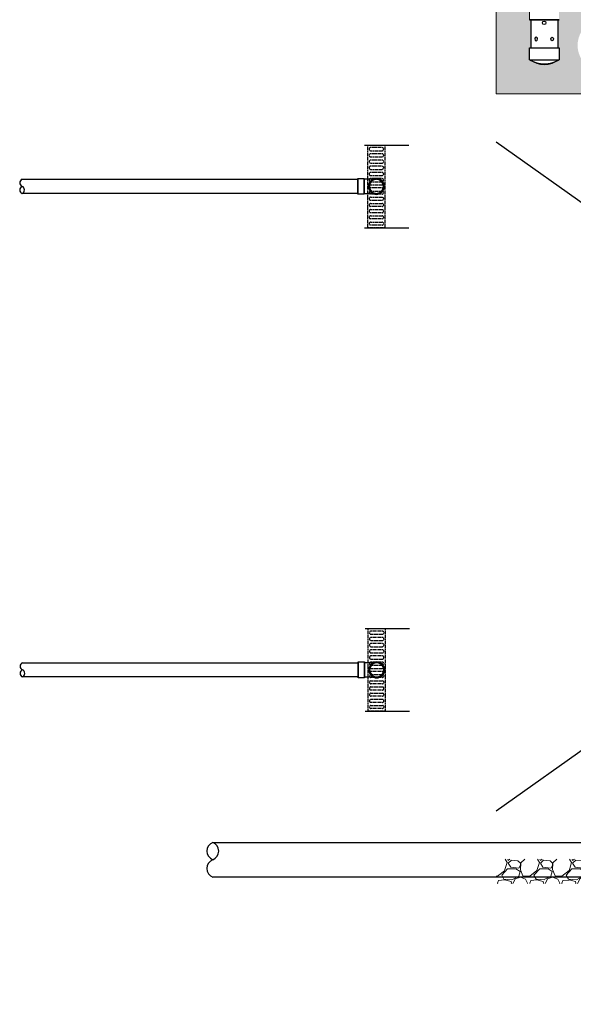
# Model space of a CAD drawing. Header units: inches. Extents: x -52 to 1181, y -619 to 642.
# Tile 5 of 13: x -52 to 85, y 162 to 406. Entities that reach past the tile are written whole.
import ezdxf

# ---------------------------------------------------------------- set-up
doc = ezdxf.new("R2010")
doc.units = ezdxf.units.IN
doc.header["$MEASUREMENT"] = 0
doc.linetypes.add('Dash 1_16_', pattern=[0.12499999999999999, 0.06249999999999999, -0.06249999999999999])
for name, color, linetype, lineweight in [('A-ANNO-PATT', 1, 'Continuous', 25), ('M-ANNO-PATT', 1, 'Continuous', 25), ('S-TRCH-PATT', 8, 'Continuous', 18)]:
    doc.layers.add(name, color=color, linetype=linetype, lineweight=lineweight)
doc.layers.add('P-PIPE', color=3, linetype='Continuous')
pattern_1 = [(228.012787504, (5.76, 8), (-64.0000000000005, -72.00000000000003), [1.076288, -106.5527043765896]), (184.969740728, (5.04, 7.2), (95.9999999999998, 8.00000000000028), [1.846944, -182.84739808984]), (132.510447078, (3.2, 7.04), (80.00000000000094, -87.99999999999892), [1.302304, -128.9282607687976]), (267.273689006, (0.08, 5.04), (8.000000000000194, 160.0000000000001), [1.681904, -166.508464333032]), (292.833654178, (0, 3.36), (-39.99999999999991, 96.00000000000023), [1.64924, -163.2749850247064]), (357.273689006, (0.64, 1.84), (-160.0000000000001, 8.000000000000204), [1.681904, -166.508464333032]), (37.6942404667, (2.32, 1.76), (-104, -79.99999999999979), [2.224232, -220.198788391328]), (72.2553283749, (4.08, 3.12), (56.00000000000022, 176), [2.099904, -207.8905719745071]), (121.429565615, (4.72, 5.12), (-64.00000000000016, 103.9999999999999), [1.6876, -167.072584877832]), (175.236358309, (3.84, 6.56), (87.99999999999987, -8.000000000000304), [1.926656, -94.4061006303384]), (222.397437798, (1.92, 6.72), (-95.9999999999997, -87.99999999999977), [2.491584, -246.6670000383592]), (138.814074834, (8, 4.96), (-56.00000000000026, 48), [0.8504079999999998, -84.19075850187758]), (171.46923439, (7.36, 5.52), (104, -15.99999999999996), [1.617896, -160.172091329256]), (225, (5.76, 5.76), (-8.881784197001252e-16, -7.999999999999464), [1.131368, -10.1823404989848]), (203.198590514, (5.2, 6.72), (39.99999999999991, 15.9999999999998), [0.609264, -60.3169208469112]), (291.801409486, (4.64, 6.48), (-7.999999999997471, 24.00000000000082), [0.861624, -42.219694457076]), (30.96375653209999, (4.96, 5.68), (24.00000000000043, 15.99999999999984), [1.399432, -45.24818315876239]), (161.565051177, (6.16, 6.4), (16.00000000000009, -7.999999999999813), [1.011928, -24.2862932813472]), (16.389540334, (0, 6.48), (79.99999999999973, 24.00000000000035), [1.4176, -140.3427611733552]), (70.3461759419, (1.36, 6.88), (-32.00000000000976, -88.00000000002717), [1.189288, -117.739261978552]), (293.198590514, (6.16, 8), (-15.99999999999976, 39.99999999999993), [1.21852, -59.7076648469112]), (343.610459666, (6.64, 6.88), (-79.99999999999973, 24.00000000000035), [1.4176, -140.342761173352]), (339.44395478, (0, 1.52), (-40.00000000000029, 16.0000000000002), [1.36704, -66.98498996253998]), (294.775140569, (1.28, 1.04), (-40.00000000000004, 88.00000000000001), [1.145424, -113.397144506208]), (66.8014094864, (6.24, 0), (15.99999999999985, 39.99999999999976), [1.21852, -59.7076648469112]), (17.3540246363, (6.72, 1.12), (-103.9999999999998, -31.9999999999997), [1.341048, -132.76338891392]), (69.44395478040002, (2.32, 0), (-16.00000000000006, -39.99999999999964), [0.6835199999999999, -67.66850996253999]), (101.309932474, (5.76, 0), (-7.99999999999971, 32.0000000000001), [0.40792, -40.3842361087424]), (165.963756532, (5.68, 0.4), (23.99999999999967, -8.00000000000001), [1.64924, -31.3356050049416]), (186.009005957, (4.08, 0.8), (80.00000000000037, 7.999999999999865), [1.5284, -151.3113853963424]), (303.690067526, (4.96, 4.96), (-7.999999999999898, 15.99999999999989), [1.153776, -27.690634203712]), (353.157226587, (5.6, 4), (136.0000000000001, -16.00000000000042), [2.014352, -199.4205009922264]), (60.9453959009, (7.6, 3.76), (-31.9999999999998, -55.99999999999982), [0.8236479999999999, -81.541393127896]), (90, (8, 4.48), (-7.999999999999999, 8), [0.48, -7.52]), (120.256437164, (3.92, 1.04), (32.00000000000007, -56.00000000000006), [1.111392, -110.0281599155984]), (48.01278750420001, (3.36, 2), (64, 71.9999999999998), [2.152576, -105.4764163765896]), (0, (4.8, 3.6), (8, 8), [2.08, -5.92]), (325.3048464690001, (6.88, 3.6), (80.00000000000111, -55.9999999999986), [1.264912, -125.226194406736]), (254.054604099, (7.92, 2.88), (-8.000000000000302, -32.00000000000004), [1.164816, -57.076063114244]), (207.645975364, (7.6, 1.76), (-151.9999999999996, -80.00000000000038), [1.89652, -187.7557934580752]), (175.42607874, (5.92, 0.88), (-103.9999999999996, 8.00000000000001), [2.006392, -198.6325872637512])]

# ---------------------------------------------------------------- blocks, each defined once
blk = doc.blocks.new('6CAP')
at = {"layer": 'P-PIPE'}
for p, q in [((74.96201709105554, 388.6460511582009), (74.96201709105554, 381.3530511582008)), ((74.96201709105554, 388.6460511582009), (77.96201709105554, 388.6460511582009)), ((77.96201709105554, 388.6460511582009), (77.96201709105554, 381.3530511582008)), ((77.96201709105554, 381.3530511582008), (74.96201709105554, 381.3530511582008))]:
    blk.add_line(p, q, dxfattribs=at)
blk.add_arc((80.9906251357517, 384.9995511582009), 7.045642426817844, 148.8316827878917, 211.1683172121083, dxfattribs=at)
blk = doc.blocks.new('Bend - PVC - Sch 40 - DWV_USACE - Standard-V11-00_SP_Foundation Drainage Plan-TO FDN_DOC-flat-6')
at = {"layer": 'P-PIPE'}
for p, q in [((1001.153081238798, 265.9763439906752), (1001.155060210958, 265.9763439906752)), ((1001.155060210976, 262.0183439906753), (1001.153081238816, 262.0183439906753)), ((999.1700401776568, 259.4343439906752), (999.1700401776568, 260.9343439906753)), ((999.1700401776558, 260.934343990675), (1001.146429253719, 260.934343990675)), ((1001.146429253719, 259.434343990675), (999.1700401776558, 259.434343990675)), ((1001.151651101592, 260.934343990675), (999.1700418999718, 260.934343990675)), ((999.1700418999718, 259.434343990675), (1001.151651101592, 259.434343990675)), ((1001.146429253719, 260.934343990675), (1003.12803845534, 260.934343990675)), ((1003.12803845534, 259.434343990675), (1001.146429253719, 259.434343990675)), ((1001.146731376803, 260.934343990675), (1001.151348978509, 260.934343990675)), ((1001.151348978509, 260.934343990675), (1001.146731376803, 260.934343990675)), ((1003.128040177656, 260.934343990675), (1001.151651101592, 260.934343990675)), ((1001.151651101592, 259.434343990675), (1003.128040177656, 259.434343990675)), ((1002.899038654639, 260.9343439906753), (1002.899041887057, 261.056831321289)), ((1003.128040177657, 260.9343439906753), (1003.128040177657, 259.4343439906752))]:
    blk.add_line(p, q, dxfattribs=at)
at = {"layer": 'P-PIPE', "flags": 128}
for points in [[(999.4030827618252, 263.9973439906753), (999.4029211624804, 263.9948939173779), (999.4027598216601, 263.9875476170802), (999.4025989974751, 263.9753168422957), (999.40243894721, 263.9582211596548), (999.4022799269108, 263.9362879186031), (999.4021221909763, 263.9095522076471), (999.40196599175, 263.8780567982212), (999.401811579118, 263.8418520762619), (999.401659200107, 263.8009959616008), (999.4015090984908, 263.7555538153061), (999.4013615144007, 263.7055983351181), (999.4012166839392, 263.6512094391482), (999.4010748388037, 263.592474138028), (999.4009362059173, 263.5294863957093), (999.4008010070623, 263.4623469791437), (999.400669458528, 263.391163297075), (999.4005417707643, 263.3160492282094), (999.4004181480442, 263.2371249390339), (999.4002987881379, 263.1545166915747), (999.4001838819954, 263.0683566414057), (999.4000736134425, 262.9787826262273), (999.3999681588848, 262.8859379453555), (999.3998676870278, 262.7899711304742), (999.399772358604, 262.6910357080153), (999.3996823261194, 262.5892899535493), (999.3995977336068, 262.4848966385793), (999.3995187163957, 262.3780227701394), (999.3994454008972, 262.2688393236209), (999.3993779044, 262.1575209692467), (999.3993163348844, 262.0442457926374), (999.3992607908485, 261.9291950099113), (999.3992113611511, 261.8125526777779), (999.3991681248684, 261.6945053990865), (999.3991311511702, 261.5752420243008), (999.399100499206, 261.4549533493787), (999.3990762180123, 261.3338318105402), (999.3990583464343, 261.2120711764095), (999.3990469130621, 261.0898662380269)], [(1001.153081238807, 265.7473439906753), (1001.083099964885, 265.745944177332), (1001.013230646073, 265.7417469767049), (1000.943585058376, 265.7347591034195), (1000.874274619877, 265.7249917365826), (1000.805410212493, 265.7124605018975), (1000.737102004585, 265.6971854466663), (1000.669459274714, 265.6791910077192), (1000.60259023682, 265.6585059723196), (1000.536601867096, 265.6351634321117), (1000.471599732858, 265.6092007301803), (1000.407687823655, 265.5806594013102), (1000.344968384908, 265.549585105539), (1000.283541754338, 265.5160275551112), (1000.223506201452, 265.4800404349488), (1000.164957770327, 265.4416813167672), (1000.107990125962, 265.4010115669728), (1000.052694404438, 265.3580962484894), (999.9991590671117, 265.3130040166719), (999.9474697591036, 265.2658070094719), (999.8977091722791, 265.2165807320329), (999.8499569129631, 265.1654039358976), (999.8042893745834, 265.1123584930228), (999.7607796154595, 265.0575292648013), (999.7194972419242, 265.0010039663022), (999.6805082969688, 264.9428730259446), (999.6438751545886, 264.8832294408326), (999.609656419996, 264.8221686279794), (999.5779068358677, 264.7597882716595), (999.5486771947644, 264.6961881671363), (999.5220142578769, 264.6314700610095), (999.4979606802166, 264.5657374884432), (999.4765549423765, 264.4990956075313), (999.457831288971, 264.431651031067), (999.4418196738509, 264.3635116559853), (999.4285457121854, 264.2947864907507), (999.4180306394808, 264.225585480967), (999.4102912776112, 264.1560193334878), (999.4053400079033, 264.086199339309), (999.4031847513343, 264.0162371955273), (999.4030827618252, 263.9973439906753)], [(999.4030827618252, 263.9973439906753), (999.4044825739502, 263.9273626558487), (999.4086797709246, 263.8574932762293), (999.4156676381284, 263.7878476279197), (999.4254349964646, 263.7185371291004), (999.437966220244, 263.6496726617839), (999.4532412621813, 263.5813643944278), (999.4712356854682, 263.5137216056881), (999.4919207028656, 263.4468525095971), (999.5152632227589, 263.380864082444), (999.5412259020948, 263.3158618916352), (999.5697672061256, 263.2519499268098), (999.6008414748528, 263.1892304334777), (999.6343989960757, 263.1278037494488), (999.6703860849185, 263.0677681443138), (999.7087451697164, 263.009219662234), (999.749414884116, 262.9522519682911), (999.7923301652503, 262.8969561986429), (999.8374223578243, 262.8434208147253), (999.8846193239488, 262.7917314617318), (999.9338455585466, 262.7419708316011), (999.9850223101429, 262.6942185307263), (1000.038067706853, 262.6485509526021), (1000.092896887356, 262.6050411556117), (1000.149422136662, 262.5637587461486), (1000.207553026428, 262.5247697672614), (1000.267196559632, 262.4881365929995), (1000.328257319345, 262.4539178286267), (1000.390637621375, 262.4221682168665), (1000.454237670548, 262.3929385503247), (1000.518955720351, 262.3662755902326), (1000.58468823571, 262.3422219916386), (1000.651330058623, 262.3208162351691), (1000.718774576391, 262.3020925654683), (1000.786913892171, 262.2860809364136), (1000.855638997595, 262.2728069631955), (1000.924839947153, 262.2622918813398), (1000.994406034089, 262.2545525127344), (1001.064225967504, 262.249601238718), (1001.134188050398, 262.2474459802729), (1001.153081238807, 262.2473439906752)], [(1002.903079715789, 263.9973439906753), (1002.901679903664, 264.0673253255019), (1002.89748270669, 264.1371947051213), (1002.890494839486, 264.2068403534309), (1002.88072748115, 264.2761508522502), (1002.86819625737, 264.3450153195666), (1002.852921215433, 264.4133235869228), (1002.834926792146, 264.4809663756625), (1002.814241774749, 264.5478354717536), (1002.790899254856, 264.6138238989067), (1002.764936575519, 264.6788260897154), (1002.736395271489, 264.7427380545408), (1002.705321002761, 264.8054575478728), (1002.671763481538, 264.8668842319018), (1002.635776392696, 264.9269198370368), (1002.597417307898, 264.9854683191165), (1002.556747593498, 265.0424360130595), (1002.513832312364, 265.0977317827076), (1002.46874011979, 265.1512671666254), (1002.421543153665, 265.2029565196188), (1002.372316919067, 265.2527171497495), (1002.321140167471, 265.3004694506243), (1002.268094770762, 265.3461370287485), (1002.213265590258, 265.3896468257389), (1002.156740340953, 265.4309292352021), (1002.098609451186, 265.4699182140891), (1002.038965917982, 265.5065513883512), (1001.977905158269, 265.540770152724), (1001.915524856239, 265.5725197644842), (1001.851924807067, 265.6017494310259), (1001.787206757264, 265.6284123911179), (1001.721474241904, 265.652465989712), (1001.654832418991, 265.6738717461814), (1001.587387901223, 265.6925954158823), (1001.519248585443, 265.7086070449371), (1001.450523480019, 265.7218810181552), (1001.381322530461, 265.7323961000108), (1001.311756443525, 265.7401354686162), (1001.241936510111, 265.7450867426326), (1001.171974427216, 265.7472420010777), (1001.153081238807, 265.7473439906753)], [(1001.153081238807, 262.2473439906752), (1001.223062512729, 262.2487438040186), (1001.292931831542, 262.2529410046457), (1001.362577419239, 262.259928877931), (1001.431887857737, 262.2696962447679), (1001.500752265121, 262.2822274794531), (1001.569060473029, 262.2975025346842), (1001.6367032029, 262.3154969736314), (1001.703572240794, 262.3361820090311), (1001.769560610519, 262.3595245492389), (1001.834562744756, 262.3854872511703), (1001.898474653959, 262.4140285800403), (1001.961194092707, 262.4451028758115), (1002.022620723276, 262.4786604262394), (1002.082656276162, 262.5146475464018), (1002.141204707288, 262.5530066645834), (1002.198172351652, 262.5936764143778), (1002.253468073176, 262.6365917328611), (1002.307003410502, 262.6816839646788), (1002.358692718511, 262.7288809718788), (1002.408453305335, 262.7781072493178), (1002.456205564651, 262.829284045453), (1002.501873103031, 262.8823294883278), (1002.545382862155, 262.9371587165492), (1002.58666523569, 262.9936840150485), (1002.625654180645, 263.0518149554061), (1002.662287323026, 263.111458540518), (1002.696506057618, 263.1725193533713), (1002.728255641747, 263.234899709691), (1002.75748528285, 263.2984998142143), (1002.784148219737, 263.3632179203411), (1002.808201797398, 263.4289504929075), (1002.829607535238, 263.4955923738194), (1002.848331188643, 263.5630369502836), (1002.864342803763, 263.6311763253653), (1002.877616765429, 263.6999014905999), (1002.888131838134, 263.7691025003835), (1002.895871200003, 263.8386686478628), (1002.900822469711, 263.9084886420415), (1002.90297772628, 263.9784507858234), (1002.903079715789, 263.9973439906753)], [(1002.899043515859, 261.0773829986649), (1002.899051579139, 261.1791226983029), (1002.899067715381, 261.3010224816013), (1002.899090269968, 261.4223356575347), (1002.899119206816, 261.5428681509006), (1002.899154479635, 261.6624271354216), (1002.899196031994, 261.7808213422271), (1002.899243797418, 261.8978613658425), (1002.899297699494, 262.0133599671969), (1002.899357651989, 262.1271323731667), (1002.899423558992, 262.2389965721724), (1002.899495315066, 262.3487736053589), (1002.899572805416, 262.4562878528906), (1002.899655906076, 262.5613673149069), (1002.8997444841, 262.6638438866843), (1002.899838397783, 262.7635536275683), (1002.899937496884, 262.8603370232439), (1002.900041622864, 262.9540392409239), (1002.900150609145, 263.0445103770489), (1002.900264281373, 263.1316056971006), (1002.900382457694, 263.215185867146), (1002.900504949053, 263.2951171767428), (1002.90063155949, 263.3712717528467), (1002.900762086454, 263.4435277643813), (1002.900896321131, 263.5117696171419), (1002.901034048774, 263.5758881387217), (1002.901175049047, 263.6357807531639), (1002.901319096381, 263.6913516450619), (1002.901465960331, 263.7425119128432), (1002.901615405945, 263.7891797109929), (1002.901767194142, 263.8312803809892), (1002.901921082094, 263.8687465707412), (1002.902076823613, 263.9015183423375), (1002.902234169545, 263.9295432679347), (1002.902392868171, 263.95277651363), (1002.902552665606, 263.9711809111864), (1002.90271330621, 263.9847270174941), (1002.90287453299, 263.9933931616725), (1002.90303608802, 263.9971654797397), (1002.903079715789, 263.9973439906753)], [(999.3990464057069, 261.0773829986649), (999.3990419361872, 260.9674124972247), (999.3990417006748, 260.9343439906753)]]:
    blk.add_lwpolyline(points, dxfattribs=at)
at = {"layer": 'P-PIPE'}
for centre, major_axis, ratio, start_param, end_param in [((1001.153081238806, 263.9973439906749), (-4.394262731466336e-16, -1.978999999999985), 0.9999991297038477, 3.141592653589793, 6.283185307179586), ((1001.155060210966, 263.9973439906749), (-4.394262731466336e-16, -1.978999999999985), 0.9999991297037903, 3.141592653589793, 6.283185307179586), ((1001.153081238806, 263.9973439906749), (-3.885780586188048e-16, -1.75), 0.9999991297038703, 3.141592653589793, 6.283185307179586), ((1001.153081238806, 263.9973439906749), (-4.394262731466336e-16, -1.978999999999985), 0.9999991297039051, 0, 3.141592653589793), ((1001.153081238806, 263.9973439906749), (-3.885780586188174e-16, -1.750000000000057), 0.9999991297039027, 0, 3.141592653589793), ((1001.155060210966, 263.9973439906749), (-4.394262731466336e-16, -1.978999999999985), 0.9999991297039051, 1.145750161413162e-13, 3.141592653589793)]:
    blk.add_ellipse(centre, major_axis=major_axis, ratio=ratio, start_param=start_param, end_param=end_param, dxfattribs=at)

msp = doc.modelspace()

# ---------------------------------------------------------------- hatches: boundary and pattern name
at = {"layer": 'S-TRCH-PATT'}
h = msp.add_hatch(dxfattribs=at)
h.set_pattern_fill('GRAVEL', color=256, scale=8)
h.set_pattern_definition(pattern_1)
edge = h.paths.add_edge_path()
edge.add_line((467.7206955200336, 209.9999999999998), (335.9999999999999, 209.9999999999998))
edge.add_line((335.9999999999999, 209.9999999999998), (335.9999999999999, 406.8205128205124))
edge.add_line((335.9999999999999, 406.8205128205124), (331.4436090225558, 412))
edge.add_line((331.4436090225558, 412), (90.00116632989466, 412))
edge.add_line((90.00116632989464, 412), (90.00116632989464, 642.1519016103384))
edge.add_line((90.00116632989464, 642.1519016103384), (65.99999999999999, 642.1519016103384))
edge.add_line((65.99999999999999, 642.1519016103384), (65.99999999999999, 595.7500000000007))
edge.add_line((65.99999999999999, 595.7500000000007), (70.43999999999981, 595.7500000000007))
edge.add_line((70.43999999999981, 595.7500000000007), (70.44000000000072, 595.9250000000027))
edge.add_line((70.44000000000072, 595.9250000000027), (71.94000000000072, 595.9250000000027))
edge.add_line((71.94000000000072, 595.9250000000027), (71.93999999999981, 595.7500000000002))
edge.add_line((71.93999999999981, 595.7500000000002), (74.68500000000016, 595.7500000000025))
edge.add_line((74.68500000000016, 595.7500000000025), (74.68749999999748, 598.6300000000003))
edge.add_line((74.68749999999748, 598.6300000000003), (74.35350000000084, 598.6300000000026))
edge.add_line((74.35350000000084, 598.6300000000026), (74.35350000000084, 601.6300000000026))
edge.add_line((74.35350000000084, 601.6300000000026), (74.68750000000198, 601.6299999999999))
edge.add_line((74.68750000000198, 601.6299999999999), (74.68750000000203, 625.6299999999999))
edge.add_line((74.68750000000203, 625.6299999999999), (74.35349999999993, 625.6299999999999))
edge.add_line((74.35349999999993, 625.6299999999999), (74.35349999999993, 628.6299999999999))
edge.add_arc((77.99999999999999, 628.6299999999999), 3.64650000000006, 0, 180, ccw=False)
edge.add_line((81.64650000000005, 628.6299999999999), (81.64650000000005, 625.6299999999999))
edge.add_line((81.64650000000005, 625.6299999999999), (81.31250000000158, 625.6299999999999))
edge.add_line((81.31250000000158, 625.6299999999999), (81.31250000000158, 601.6299999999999))
edge.add_line((81.31250000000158, 601.6299999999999), (81.6465000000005, 601.6300000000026))
edge.add_line((81.6465000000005, 601.6300000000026), (81.6465000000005, 598.6300000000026))
edge.add_line((81.6465000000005, 598.6300000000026), (81.31249999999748, 598.6300000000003))
edge.add_line((81.31249999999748, 598.6300000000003), (81.31249999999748, 589.3700000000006))
edge.add_line((81.31249999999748, 589.3700000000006), (81.6465000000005, 589.3700000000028))
edge.add_line((81.6465000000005, 589.3700000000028), (81.6465000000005, 586.3700000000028))
edge.add_line((81.6465000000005, 586.3700000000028), (81.31249999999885, 586.3700000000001))
edge.add_line((81.31249999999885, 586.3700000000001), (81.31249999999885, 541.6299999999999))
edge.add_line((81.31249999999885, 541.6299999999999), (81.64649999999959, 541.6299999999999))
edge.add_line((81.64649999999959, 541.6299999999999), (81.6465000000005, 538.6300000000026))
edge.add_line((81.6465000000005, 538.6300000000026), (81.31499999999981, 538.6299999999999))
edge.add_line((81.31499999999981, 538.6299999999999), (81.31249999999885, 529.3700000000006))
edge.add_line((81.31249999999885, 529.3700000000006), (81.6465000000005, 529.3700000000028))
edge.add_line((81.6465000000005, 529.3700000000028), (81.6465000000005, 526.3700000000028))
edge.add_line((81.6465000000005, 526.3700000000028), (81.31250000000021, 526.3700000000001))
edge.add_line((81.31250000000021, 526.3700000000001), (81.31250000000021, 481.6299999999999))
edge.add_line((81.31250000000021, 481.6299999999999), (81.64650000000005, 481.6300000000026))
edge.add_line((81.64650000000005, 481.6300000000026), (81.64649999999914, 478.6299999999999))
edge.add_line((81.64649999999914, 478.6299999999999), (81.31249999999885, 478.6299999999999))
edge.add_line((81.31249999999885, 478.6299999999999), (81.31249999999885, 469.3700000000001))
edge.add_line((81.31249999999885, 469.3700000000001), (81.64650000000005, 469.3700000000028))
edge.add_line((81.64650000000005, 469.3700000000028), (81.64650000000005, 466.3700000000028))
edge.add_line((81.64650000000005, 466.3700000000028), (81.31250000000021, 466.3700000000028))
edge.add_line((81.31250000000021, 466.3700000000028), (81.31250000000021, 421.6299999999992))
edge.add_line((81.31250000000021, 421.6299999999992), (81.64649999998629, 421.6299999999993))
edge.add_line((81.64649999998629, 421.6299999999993), (81.6464999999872, 418.630000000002))
edge.add_line((81.6464999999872, 418.630000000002), (81.312499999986, 418.6299999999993))
edge.add_line((81.312499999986, 418.6299999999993), (81.31499999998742, 409.3700000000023))
edge.add_line((81.31499999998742, 409.3700000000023), (81.6464999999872, 409.3700000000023))
edge.add_line((81.6464999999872, 409.3700000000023), (81.6464999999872, 406.3700000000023))
edge.add_line((81.6464999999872, 406.3700000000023), (81.31250000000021, 406.3699999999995))
edge.add_line((81.31250000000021, 406.3699999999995), (81.31250000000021, 399.4162615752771))
edge.add_line((81.31250000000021, 399.4162615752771), (81.64649999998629, 399.4162615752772))
edge.add_line((81.64649999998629, 399.4162615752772), (81.64649999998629, 396.4162615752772))
edge.add_arc((77.99999999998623, 401.1639010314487), 5.986404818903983, 232.4733622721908, 307.5266377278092, ccw=False)
edge.add_line((74.35349999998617, 396.4162615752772), (74.35349999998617, 399.4162615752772))
edge.add_line((74.35349999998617, 399.4162615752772), (74.68750000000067, 399.4162615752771))
edge.add_line((74.68750000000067, 399.4162615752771), (74.68750000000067, 406.3699999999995))
edge.add_line((74.68750000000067, 406.3699999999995), (74.35349999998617, 406.3699999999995))
edge.add_line((74.35349999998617, 406.3699999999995), (74.35349999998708, 409.3700000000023))
edge.add_line((74.35349999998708, 409.3700000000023), (74.68499999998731, 409.3700000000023))
edge.add_line((74.68499999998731, 409.3700000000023), (74.68499999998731, 412.2500000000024))
edge.add_line((74.68499999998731, 412.2500000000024), (71.93999999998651, 412.2499999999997))
edge.add_line((71.93999999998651, 412.2499999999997), (71.93999999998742, 412.0750000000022))
edge.add_line((71.93999999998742, 412.0750000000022), (70.43999999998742, 412.0750000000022))
edge.add_line((70.43999999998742, 412.0750000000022), (70.43999999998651, 412.2500000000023))
edge.add_line((70.43999999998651, 412.2500000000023), (65.99999999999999, 412.2500000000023))
edge.add_line((65.99999999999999, 412.2500000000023), (65.99999999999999, 388))
edge.add_line((65.99999999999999, 388), (311.9999999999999, 388))
edge.add_line((311.9999999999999, 388), (311.9999999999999, 198))
edge.add_line((311.9999999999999, 198), (257.6361208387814, 198.2429231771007))
edge.add_line((257.6361208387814, 198.2429231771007), (257.7138791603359, 180.5554231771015))
edge.add_line((257.7138791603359, 180.5554231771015), (329.5876127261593, 180.3125000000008))
edge.add_line((329.5876127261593, 180.3125000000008), (328.805038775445, 181.0959597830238))
edge.add_line((328.805038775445, 181.0959597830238), (328.5731802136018, 180.8642491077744))
edge.add_line((328.5731802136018, 180.8642491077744), (326.4014410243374, 183.0268800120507))
edge.add_line((326.4014410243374, 183.0268800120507), (326.6564821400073, 183.2663147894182))
edge.add_line((326.6564821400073, 183.2663147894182), (325.5261227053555, 184.376937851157))
edge.add_line((325.5261227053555, 184.376937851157), (325.277672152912, 184.1348519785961))
edge.add_line((325.277672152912, 184.1348519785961), (323.0757446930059, 186.2795972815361))
edge.add_line((323.0757446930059, 186.2795972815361), (323.3153543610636, 186.5390112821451))
edge.add_arc((328.7937721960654, 192.5092223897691), 8.102868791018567, 175.7139286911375, 227.4597151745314, ccw=False)
edge.add_line((320.7135644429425, 193.1148008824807), (320.3051653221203, 193.1148008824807))
edge.add_line((320.3051653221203, 193.1148008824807), (320.3051653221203, 196.1512041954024))
edge.add_line((320.3051653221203, 196.1512041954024), (320.6870511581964, 196.1512041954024))
edge.add_line((320.6870511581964, 196.1512041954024), (320.6658767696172, 383.295467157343))
edge.add_line((320.6658767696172, 383.295467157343), (320.3919603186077, 383.295467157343))
edge.add_line((320.3919603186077, 383.295467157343), (320.3919603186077, 386.5133175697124))
edge.add_line((320.3919603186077, 386.5133175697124), (318.1116679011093, 388.7828315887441))
edge.add_line((318.1116679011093, 388.7828315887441), (318.3171453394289, 388.9830419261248))
edge.add_line((318.3171453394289, 388.9830419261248), (312.9787372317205, 394.3044341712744))
edge.add_line((312.9787372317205, 394.3044341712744), (312.7620129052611, 394.1294990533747))
edge.add_line((312.7620129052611, 394.1294990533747), (310.5382851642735, 396.3685068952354))
edge.add_line((310.5382851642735, 396.3685068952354), (307.3151270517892, 396.3643444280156))
edge.add_line((307.3151270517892, 396.3643444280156), (307.3501207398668, 396.68766729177))
edge.add_line((307.3501207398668, 396.68766729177), (90.35910002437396, 396.6876343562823))
edge.add_line((90.35910002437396, 396.6876343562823), (90.35910002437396, 396.3536343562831))
edge.add_line((90.35910002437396, 396.3536343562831), (87.35910002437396, 396.3536343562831))
edge.add_arc((92.82413326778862, 400.0001343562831), 6.569897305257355, 146.2871150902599, 213.7128849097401, ccw=False)
edge.add_line((87.35910002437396, 403.6466343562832), (90.35910002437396, 403.6466343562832))
edge.add_line((90.35910002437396, 403.6466343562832), (90.35910002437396, 403.3126343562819))
edge.add_line((90.35910002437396, 403.3126343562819), (307.2802069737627, 403.3126343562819))
edge.add_line((307.2802069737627, 403.3126343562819), (307.2802069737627, 403.6424957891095))
edge.add_line((307.2802069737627, 403.6424957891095), (310.4872967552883, 403.6424957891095))
edge.add_line((310.4872967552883, 403.6424957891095), (310.4872967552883, 403.3511292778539))
edge.add_arc((310.8453422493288, 397.2944720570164), 6.067231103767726, 40.34117404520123, 93.38316129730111, ccw=False)
edge.add_line((315.4698060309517, 401.2220193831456), (315.6936105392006, 401.5057997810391))
edge.add_line((315.6936105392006, 401.5057997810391), (317.9288587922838, 399.2442328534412))
edge.add_line((317.9288587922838, 399.2442328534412), (317.6928392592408, 399.0361125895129))
edge.add_line((317.6928392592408, 399.0361125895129), (323.0508680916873, 393.7254517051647))
edge.add_line((323.0508680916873, 393.7254517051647), (323.2190571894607, 393.9075410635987))
edge.add_line((323.2190571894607, 393.9075410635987), (325.5176588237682, 391.5823912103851))
edge.add_line((325.5176588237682, 391.5823912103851), (325.321437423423, 391.4563279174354))
edge.add_arc((319.9397130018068, 386.3133331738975), 7.44401455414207, 1.3126991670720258, 43.70059640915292, ccw=False)
edge.add_line((327.3817739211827, 386.4838674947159), (327.6424809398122, 386.4906934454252))
edge.add_line((327.6424809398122, 386.4906934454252), (327.6283657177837, 383.3025191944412))
edge.add_line((327.6283657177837, 383.3025191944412), (327.3460471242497, 383.3166263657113))
edge.add_line((327.3460471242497, 383.3166263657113), (327.3460471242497, 202.1966363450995))
edge.add_line((327.3460471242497, 202.1966363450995), (342.0027473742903, 202.1966363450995))
edge.add_line((342.0027473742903, 202.1966363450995), (342.0027473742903, 202.5767001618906))
edge.add_line((342.0027473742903, 202.5767001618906), (346.1741304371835, 202.5767001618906))
edge.add_line((346.1741304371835, 202.5767001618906), (346.1741304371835, 202.2234169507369))
edge.add_line((346.1741304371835, 202.2234169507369), (358.8768301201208, 202.2234169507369))
edge.add_line((358.8768301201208, 202.2234169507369), (358.8768301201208, 202.6238035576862))
edge.add_line((358.8768301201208, 202.6238035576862), (363.0580825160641, 202.6238035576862))
edge.add_line((363.0580825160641, 202.6238035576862), (363.0580825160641, 202.2252690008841))
edge.add_line((363.0580825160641, 202.2252690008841), (367.1479445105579, 202.2252690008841))
edge.add_line((367.1479445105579, 202.2252690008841), (367.1479445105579, 202.5671147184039))
edge.add_line((367.1479445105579, 202.5671147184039), (371.2526765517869, 202.5671147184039))
edge.add_line((371.2526765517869, 202.5671147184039), (371.2526765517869, 202.2549947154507))
edge.add_line((371.2526765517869, 202.2549947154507), (375.6697314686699, 202.2549947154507))
edge.add_line((375.6697314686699, 202.2549947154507), (375.6697314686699, 202.5368315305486))
edge.add_line((375.6697314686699, 202.5368315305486), (379.8270134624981, 202.5368315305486))
edge.add_line((379.8270134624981, 202.5368315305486), (379.8270134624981, 202.1909100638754))
edge.add_line((379.8270134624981, 202.1909100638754), (467.7206955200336, 202.1909100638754))
edge.add_line((467.7206955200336, 202.1909100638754), (467.7206955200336, 209.9999999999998))
h = msp.add_hatch(dxfattribs=at)
h.set_pattern_fill('GRAVEL', color=256, scale=8)
h.set_pattern_definition(pattern_1)
h.paths.add_polyline_path([(150.324999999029, 198.0000000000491), (65.99999999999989, 198), (66, 192), (90, 192), (90, 162), (150.324999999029, 162), (150.324999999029, 173.6875000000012), (107.4829393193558, 173.6875000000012), (107.4829393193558, 173.353500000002), (104.4829393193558, 173.353500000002), (104.2224719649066, 173.7469191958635), (103.7502297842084, 174.8482831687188), (103.4623039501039, 176.2271622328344), (103.4531230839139, 176.7713928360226), (103.458291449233, 177.6033828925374), (103.6140469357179, 178.5946750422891), (103.8204678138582, 179.3710287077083), (104.077410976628, 179.9448698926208), (104.3784531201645, 180.5466650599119), (104.4754576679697, 180.6737102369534), (107.4829393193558, 180.6737102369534), (107.4829393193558, 180.3125000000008), (150.324999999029, 180.3125000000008)])

# ---------------------------------------------------------------- linework, layer by layer
at = {"layer": 'A-ANNO-PATT'}
for p, q in [((65.99999999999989, 210), (299.9999999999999, 376)), ((299.9999999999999, 210), (65.99999999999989, 376))]:
    msp.add_line(p, q, dxfattribs=at)
msp.add_circle((77.96452462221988, 405.5783234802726), 0.4323235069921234, dxfattribs=at)
at = {"layer": 'A-ANNO-PATT', "extrusion": (0, 0, -1)}
msp.add_ellipse((75.97629813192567, 401.5939521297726), major_axis=(2.018838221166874e-16, 0.4323235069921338), ratio=0.7270742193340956, dxfattribs=at)
at = {"layer": 'A-ANNO-PATT'}
msp.add_ellipse((79.95275111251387, 401.5939521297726), major_axis=(2.018838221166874e-16, 0.4323235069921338), ratio=0.7270742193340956, dxfattribs=at)
at = {"layer": 'M-ANNO-PATT'}
for p, q in [((33.34069097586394, 375.2499999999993), (44.33992198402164, 375.2499999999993)), ((33.34069097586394, 354.7499999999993), (44.33992198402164, 354.7499999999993)), ((33.50076899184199, 255.2499999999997), (44.4999999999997, 255.2499999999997)), ((33.50076899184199, 234.7499999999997), (44.4999999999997, 234.7499999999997))]:
    msp.add_line(p, q, dxfattribs=at)
at = {"layer": 'M-ANNO-PATT', "linetype": 'Dash 1_16_'}
for points in [[(34.17959286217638, 354.7499999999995), (34.17959286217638, 375.2499999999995), (38.42959286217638, 375.2499999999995), (38.42959286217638, 354.7499999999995)], [(34.25963187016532, 234.7499999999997), (34.25963187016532, 255.2499999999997), (38.50963187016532, 255.2499999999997), (38.50963187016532, 234.7499999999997)]]:
    msp.add_lwpolyline(points, close=True, dxfattribs=at)
for points in [[(37.72893359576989, 374.6177392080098), (34.88025212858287, 374.6177392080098, 0.9999999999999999), (34.88025212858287, 373.841704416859), (37.72893359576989, 373.841704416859, 0.9999999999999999)], [(37.72893359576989, 373.0794522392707), (34.88025212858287, 373.0794522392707, 0.9999999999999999), (34.88025212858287, 372.3034174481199), (37.72893359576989, 372.3034174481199, 0.9999999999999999)], [(37.72893359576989, 371.5411652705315), (34.88025212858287, 371.5411652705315, 0.9999999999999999), (34.88025212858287, 370.7651304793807), (37.72893359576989, 370.7651304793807, 0.9999999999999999)], [(37.72893359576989, 370.0028783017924), (34.88025212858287, 370.0028783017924, 0.9999999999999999), (34.88025212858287, 369.2268435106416), (37.72893359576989, 369.2268435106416, 0.9999999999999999)], [(37.72893359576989, 368.4645913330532), (34.88025212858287, 368.4645913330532, 0.9999999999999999), (34.88025212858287, 367.6885565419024), (37.72893359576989, 367.6885565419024, 0.9999999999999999)], [(37.72893359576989, 366.926304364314), (34.88025212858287, 366.926304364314, 0.9999999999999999), (34.88025212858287, 366.1502695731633), (37.72893359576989, 366.1502695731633, 0.9999999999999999)], [(37.72893359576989, 364.6119826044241), (34.88025212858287, 364.6119826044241, -0.9999999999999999), (34.88025212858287, 365.3880173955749), (37.72893359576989, 365.3880173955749, -0.9999999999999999)], [(37.72893359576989, 363.0736956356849), (34.88025212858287, 363.0736956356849, -0.9999999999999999), (34.88025212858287, 363.8497304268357), (37.72893359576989, 363.8497304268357, -0.9999999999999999)], [(37.72893359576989, 361.5354086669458), (34.88025212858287, 361.5354086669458, -0.9999999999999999), (34.88025212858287, 362.3114434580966), (37.72893359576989, 362.3114434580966, -0.9999999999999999)], [(37.72893359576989, 359.9971216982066), (34.88025212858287, 359.9971216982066, -0.9999999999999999), (34.88025212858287, 360.7731564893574), (37.72893359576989, 360.7731564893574, -0.9999999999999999)], [(37.72893359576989, 358.4588347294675), (34.88025212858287, 358.4588347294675, -0.9999999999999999), (34.88025212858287, 359.2348695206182), (37.72893359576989, 359.2348695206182, -0.9999999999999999)], [(37.72893359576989, 356.9205477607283), (34.88025212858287, 356.9205477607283, -0.9999999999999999), (34.88025212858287, 357.6965825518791), (37.72893359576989, 357.6965825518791, -0.9999999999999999)], [(37.72893359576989, 355.3822607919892), (34.88025212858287, 355.3822607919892, -0.9999999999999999), (34.88025212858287, 356.1582955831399), (37.72893359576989, 356.1582955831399, -0.9999999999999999)], [(37.80897260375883, 254.6137812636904), (34.96029113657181, 254.6137812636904, 0.9999999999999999), (34.96029113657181, 253.8377464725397), (37.80897260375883, 253.8377464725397, 0.9999999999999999)], [(37.80897260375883, 253.0754942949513), (34.96029113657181, 253.0754942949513, 0.9999999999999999), (34.96029113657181, 252.2994595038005), (37.80897260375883, 252.2994595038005, 0.9999999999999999)], [(37.80897260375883, 251.5372073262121), (34.96029113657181, 251.5372073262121, 0.9999999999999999), (34.96029113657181, 250.7611725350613), (37.80897260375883, 250.7611725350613, 0.9999999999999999)], [(37.80897260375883, 249.998920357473), (34.96029113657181, 249.998920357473, 0.9999999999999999), (34.96029113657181, 249.2228855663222), (37.80897260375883, 249.2228855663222, 0.9999999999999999)], [(37.80897260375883, 248.4606333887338), (34.96029113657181, 248.4606333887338, 0.9999999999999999), (34.96029113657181, 247.684598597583), (37.80897260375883, 247.684598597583, 0.9999999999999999)], [(37.80897260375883, 246.9223464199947), (34.96029113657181, 246.9223464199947, 0.9999999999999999), (34.96029113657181, 246.1463116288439), (37.80897260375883, 246.1463116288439, 0.9999999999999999)], [(37.80897260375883, 244.6080246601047), (34.96029113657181, 244.6080246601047, -0.9999999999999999), (34.96029113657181, 245.3840594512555), (37.80897260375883, 245.3840594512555, -0.9999999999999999)], [(37.80897260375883, 243.0697376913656), (34.96029113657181, 243.0697376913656, -0.9999999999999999), (34.96029113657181, 243.8457724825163), (37.80897260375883, 243.8457724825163, -0.9999999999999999)], [(37.80897260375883, 241.5314507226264), (34.96029113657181, 241.5314507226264, -0.9999999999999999), (34.96029113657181, 242.3074855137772), (37.80897260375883, 242.3074855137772, -0.9999999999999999)], [(37.80897260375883, 239.9931637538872), (34.96029113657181, 239.9931637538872, -0.9999999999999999), (34.96029113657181, 240.769198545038), (37.80897260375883, 240.769198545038, -0.9999999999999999)], [(37.80897260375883, 238.4548767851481), (34.96029113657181, 238.4548767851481, -0.9999999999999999), (34.96029113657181, 239.2309115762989), (37.80897260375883, 239.2309115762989, -0.9999999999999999)], [(37.80897260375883, 236.9165898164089), (34.96029113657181, 236.9165898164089, -0.9999999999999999), (34.96029113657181, 237.6926246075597), (37.80897260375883, 237.6926246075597, -0.9999999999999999)], [(37.80897260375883, 235.3783028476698), (34.96029113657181, 235.3783028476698, -0.9999999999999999), (34.96029113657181, 236.1543376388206), (37.80897260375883, 236.1543376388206, -0.9999999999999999)]]:
    msp.add_lwpolyline(points, format="xyb", close=True, dxfattribs=at)
at = {"layer": 'P-PIPE'}
for p, q in [((81.64649999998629, 406.3699999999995), (74.35349999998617, 406.3699999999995)), ((74.35349999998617, 406.3699999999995), (81.64649999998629, 406.3699999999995)), ((74.68750000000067, 399.4162615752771), (74.68750000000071, 406.3699999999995)), ((81.31250000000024, 406.3699999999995), (81.31250000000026, 399.4162615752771)), ((-51.6410968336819, 366.7519789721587), (31.74159286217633, 366.7519789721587)), ((31.74159286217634, 363.2519789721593), (-51.64109683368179, 363.2519789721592)), ((-51.56105782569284, 246.7519789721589), (31.82163187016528, 246.7519789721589)), ((31.82163187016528, 243.2519789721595), (-51.56105782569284, 243.2519789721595)), ((-4.301369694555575, 202.1966363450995), (148.6077974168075, 202.1966363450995)), ((148.6053685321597, 193.5716363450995), (-4.298940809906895, 193.5716363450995))]:
    msp.add_line(p, q, dxfattribs=at)
for centre, radius, start, end in [((-51.29879288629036, 365.8769789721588), 0.9395727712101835, 111.3656614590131, 248.6343385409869), ((36.30459286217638, 364.9999999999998), 1.75, 0, 180), ((-51.29879288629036, 364.1269789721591), 0.9395727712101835, 111.3656614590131, 248.6343385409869), ((-51.98340078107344, 364.1269789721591), 0.9395727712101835, 291.3656614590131, 68.63433854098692), ((36.30459286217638, 364.9999999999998), 1.749999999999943, 180, 0), ((-51.2187538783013, 245.8769789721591), 0.9395727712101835, 111.3656614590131, 248.6343385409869), ((-51.2187538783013, 244.1269789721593), 0.9395727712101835, 111.3656614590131, 248.6343385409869), ((-51.90336177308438, 244.1269789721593), 0.9395727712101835, 291.3656614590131, 68.63433854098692), ((36.38463187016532, 244.9999999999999), 1.75, 0, 180), ((36.38463187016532, 244.9999999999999), 1.749999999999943, 180, 0), ((-3.455406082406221, 200.0403863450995), 2.315375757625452, 111.3656614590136, 248.6343385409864), ((-5.14247553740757, 200.0403863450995), 2.315375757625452, 291.3656614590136, 68.63433854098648), ((-3.455406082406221, 195.7278863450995), 2.315375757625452, 111.3656614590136, 248.6343385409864)]:
    msp.add_arc(centre, radius, start, end, dxfattribs=at)
at = {"layer": 'S-TRCH-PATT'}
msp.add_lwpolyline([(65.99999999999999, 412.2500000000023), (65.99999999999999, 388), (311.9999999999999, 388)], dxfattribs=at)
msp.add_lwpolyline([(81.6464999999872, 406.3700000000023), (81.31250000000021, 406.3699999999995), (81.31250000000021, 399.4162615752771), (81.64649999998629, 399.4162615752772), (81.64649999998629, 396.4162615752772, -0.3397135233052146), (74.35349999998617, 396.4162615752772), (74.35349999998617, 399.4162615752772), (74.68750000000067, 399.4162615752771), (74.68750000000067, 406.3699999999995), (74.35349999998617, 406.3699999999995), (74.35349999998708, 409.3700000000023)], format="xyb", dxfattribs=at)

# ---------------------------------------------------------------- block references
for name, p, rotation in [('6CAP', (462.9995511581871, 321.4542444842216), 90), ('Bend - PVC - Sch 40 - DWV_USACE - Standard-V11-00_SP_Foundation Drainage Plan-TO FDN_DOC-flat-6', (-227.6927511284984, 1366.155060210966), 270), ('Bend - PVC - Sch 40 - DWV_USACE - Standard-V11-00_SP_Foundation Drainage Plan-TO FDN_DOC-flat-6', (-227.6127121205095, 1246.153081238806), 270)]:
    msp.add_blockref(name, p, dxfattribs=dict(rotation=rotation))

doc.saveas('drawing.dxf')
